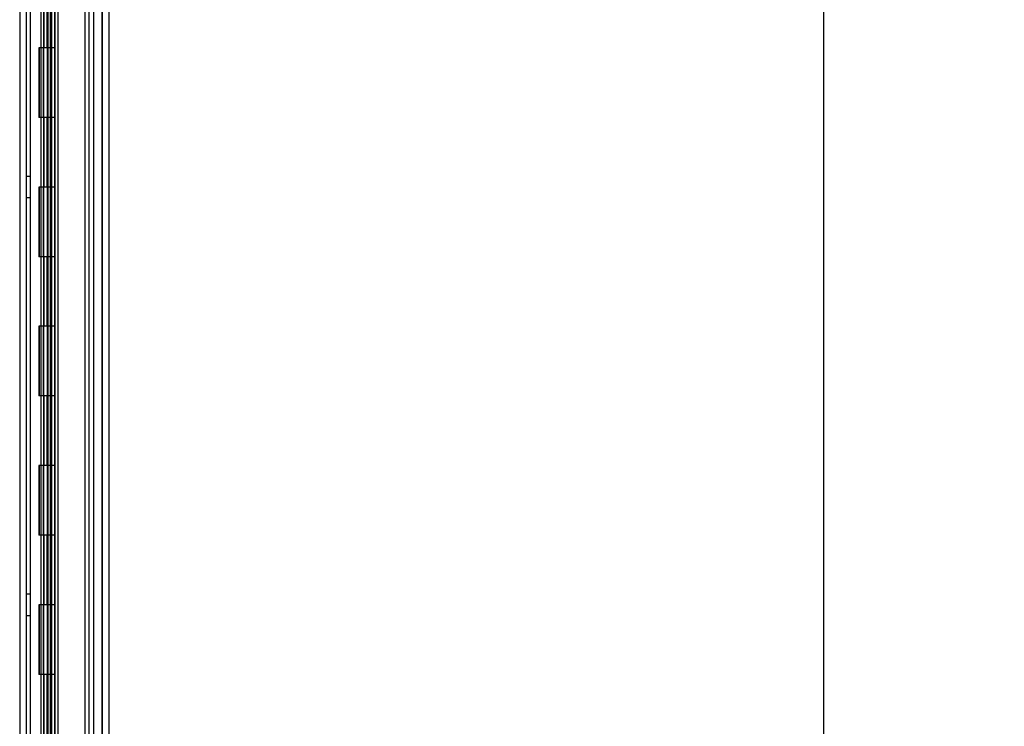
# Model space of a CAD drawing. Header units: inches. Extents: x 1 to 299, y -2 to 199.
# Tile 24 of 68: x 36 to 50, y 77 to 88. Entities that reach past the tile are written whole.
import ezdxf
from ezdxf.enums import TextEntityAlignment as Align
from ezdxf.lldxf.tags import DXFTag

# ---------------------------------------------------------------- set-up
doc = ezdxf.new("R2010")
doc.units = ezdxf.units.IN
doc.header["$MEASUREMENT"] = 0
for name, color, linetype in [('COM53955-2', 7, 'Continuous'), ('COM54746-60', 7, 'Continuous'), ('COM70220', 7, 'Continuous'), ('COM71178-1', 7, 'Continuous'), ('Default', 7, 'Continuous')]:
    doc.layers.add(name, color=color, linetype=linetype)
doc.styles.add('SEACAD_Times_New_Roman', font='times.ttf')
tags = doc.linetypes.add('HIDDEN2', pattern=[0.1875, 0.125, -0.0625]).pattern_tags.tags
tags[6:7] = [DXFTag(74, 4), DXFTag(75, 0), DXFTag(340, '0'), DXFTag(46, 0.0), DXFTag(50, 0.0), DXFTag(44, 0.0), DXFTag(45, 0.0)]
tags[4:5] = [DXFTag(74, 4), DXFTag(75, 0), DXFTag(340, '0'), DXFTag(46, 0.0), DXFTag(50, 0.0), DXFTag(44, 0.0), DXFTag(45, 0.0)]
doc.dimstyles.new('HAMMOND_(STH_-_300x200)', dxfattribs={"dimtxt": 1.5, "dimasz": 1.875, "dimexe": 0.75, "dimexo": 0.75, "dimgap": 0.375, "dimtad": 0, "dimtih": 1, "dimtoh": 1, "dimzin": 0, "dimdsep": 46, "dimtxsty": 'SEACAD_Times_New_Roman', "dimblk1": '_SE_FILLED', "dimblk2": '_SE_FILLED', "dimsah": 1, "dimcen": 0.75, "dimadec": 0, "dimazin": 0, "dimtfac": 0.8, "dimtofl": 0, "dimtmove": 0, "dimatfit": 3, "dimfxl": 1, "dimtolj": 1, "dimtzin": 0, "dimarcsym": 0})

# ---------------------------------------------------------------- blocks, each defined once
blk = doc.blocks.new('SE3')
at = {"layer": 'COM53955-2', "color": 7, "linetype": 'HIDDEN2'}
for p, q in [((37.288, 131.337), (37.288, 69.091)), ((36.507, 102.651), (36.507, 70.059)), ((36.561, 102.651), (36.561, 70.273)), ((36.602, 102.651), (36.602, 70.059)), ((36.653, 102.651), (36.653, 70.273))]:
    blk.add_line(p, q, dxfattribs=at)
at = {"layer": 'COM53955-2', "color": 7, "linetype": 'Continuous'}
blk.add_line((37.383, 131.337), (37.383, 69.091), dxfattribs=at)
at = {"layer": 'COM54746-60', "color": 7, "linetype": 'HIDDEN2'}
for p, q in [((36.26, 70.214), (36.26, 130.214)), ((36.446, 130.214), (36.446, 70.214)), ((36.546, 70.214), (36.546, 130.214)), ((37.1, 70.214), (37.1, 130.214)), ((36.454, 87.214), (36.454, 88.214)), ((36.496, 87.214), (36.496, 88.214)), ((36.551, 87.214), (36.551, 88.214)), ((36.409, 87.214), (36.379, 87.214)), ((36.379, 87.214), (36.379, 86.214)), ((36.409, 87.214), (36.379, 87.214)), ((36.379, 87.214), (36.379, 86.214)), ((36.384, 87.214), (36.384, 86.214)), ((36.441, 87.214), (36.441, 86.214)), ((36.501, 86.214), (36.501, 87.214)), ((36.506, 86.214), (36.506, 87.214)), ((36.551, 86.214), (36.551, 87.214)), ((36.409, 86.214), (36.379, 86.214)), ((36.409, 86.214), (36.379, 86.214)), ((36.454, 85.214), (36.454, 86.214)), ((36.496, 85.214), (36.496, 86.214)), ((36.551, 85.214), (36.551, 86.214)), ((36.26, 85.366), (36.198, 85.366)), ((36.409, 85.214), (36.379, 85.214)), ((36.379, 85.214), (36.379, 84.214)), ((36.409, 85.214), (36.379, 85.214)), ((36.379, 85.214), (36.379, 84.214)), ((36.384, 85.214), (36.384, 84.214)), ((36.441, 85.214), (36.441, 84.214)), ((36.501, 84.214), (36.501, 85.214)), ((36.506, 84.214), (36.506, 85.214)), ((36.551, 84.214), (36.551, 85.214)), ((36.198, 85.062), (36.26, 85.062)), ((36.409, 84.214), (36.379, 84.214)), ((36.409, 84.214), (36.379, 84.214)), ((36.454, 83.214), (36.454, 84.214)), ((36.496, 83.214), (36.496, 84.214)), ((36.551, 83.214), (36.551, 84.214)), ((36.409, 83.214), (36.379, 83.214)), ((36.379, 83.214), (36.379, 82.214)), ((36.409, 83.214), (36.379, 83.214)), ((36.379, 83.214), (36.379, 82.214)), ((36.384, 83.214), (36.384, 82.214)), ((36.441, 83.214), (36.441, 82.214)), ((36.501, 82.214), (36.501, 83.214)), ((36.506, 82.214), (36.506, 83.214)), ((36.551, 82.214), (36.551, 83.214)), ((36.409, 82.214), (36.379, 82.214)), ((36.409, 82.214), (36.379, 82.214)), ((36.454, 81.214), (36.454, 82.214)), ((36.496, 81.214), (36.496, 82.214)), ((36.551, 81.214), (36.551, 82.214)), ((36.409, 81.214), (36.379, 81.214)), ((36.379, 81.214), (36.379, 80.214)), ((36.409, 81.214), (36.379, 81.214)), ((36.379, 81.214), (36.379, 80.214)), ((36.384, 81.214), (36.384, 80.214)), ((36.441, 81.214), (36.441, 80.214)), ((36.501, 80.214), (36.501, 81.214)), ((36.506, 80.214), (36.506, 81.214)), ((36.551, 80.214), (36.551, 81.214)), ((36.409, 80.214), (36.379, 80.214)), ((36.409, 80.214), (36.379, 80.214)), ((36.454, 79.214), (36.454, 80.214)), ((36.496, 79.214), (36.496, 80.214)), ((36.551, 79.214), (36.551, 80.214)), ((36.26, 79.366), (36.198, 79.366)), ((36.409, 79.214), (36.379, 79.214)), ((36.379, 79.214), (36.379, 78.214)), ((36.409, 79.214), (36.379, 79.214)), ((36.379, 79.214), (36.379, 78.214)), ((36.384, 79.214), (36.384, 78.214)), ((36.441, 79.214), (36.441, 78.214)), ((36.501, 78.214), (36.501, 79.214)), ((36.506, 78.214), (36.506, 79.214)), ((36.551, 78.214), (36.551, 79.214)), ((36.198, 79.062), (36.26, 79.062)), ((36.409, 78.214), (36.379, 78.214)), ((36.409, 78.214), (36.379, 78.214)), ((36.454, 77.214), (36.454, 78.214)), ((36.496, 77.214), (36.496, 78.214)), ((36.551, 77.214), (36.551, 78.214))]:
    blk.add_line(p, q, dxfattribs=at)
at = {"layer": 'COM54746-60', "color": 7, "linetype": 'Continuous'}
for p, q in [((36.409, 87.214), (36.409, 88.214)), ((36.613, 87.214), (36.613, 88.214)), ((36.613, 87.214), (36.409, 87.214)), ((36.613, 87.214), (36.409, 87.214)), ((36.409, 86.214), (36.409, 87.214)), ((36.613, 86.214), (36.613, 87.214)), ((36.613, 86.214), (36.409, 86.214)), ((36.613, 86.214), (36.409, 86.214)), ((36.409, 85.214), (36.409, 86.214)), ((36.613, 85.214), (36.613, 86.214)), ((36.613, 85.214), (36.409, 85.214)), ((36.613, 85.214), (36.409, 85.214)), ((36.409, 84.214), (36.409, 85.214)), ((36.613, 84.214), (36.613, 85.214)), ((36.613, 84.214), (36.409, 84.214)), ((36.613, 84.214), (36.409, 84.214)), ((36.409, 83.214), (36.409, 84.214)), ((36.613, 83.214), (36.613, 84.214)), ((36.613, 83.214), (36.409, 83.214)), ((36.613, 83.214), (36.409, 83.214)), ((36.409, 82.214), (36.409, 83.214)), ((36.613, 82.214), (36.613, 83.214)), ((36.613, 82.214), (36.409, 82.214)), ((36.613, 82.214), (36.409, 82.214)), ((36.409, 81.214), (36.409, 82.214)), ((36.613, 81.214), (36.613, 82.214)), ((36.613, 81.214), (36.409, 81.214)), ((36.613, 81.214), (36.409, 81.214)), ((36.409, 80.214), (36.409, 81.214)), ((36.613, 80.214), (36.613, 81.214)), ((36.613, 80.214), (36.409, 80.214)), ((36.613, 80.214), (36.409, 80.214)), ((36.409, 79.214), (36.409, 80.214)), ((36.613, 79.214), (36.613, 80.214)), ((36.613, 79.214), (36.409, 79.214)), ((36.613, 79.214), (36.409, 79.214)), ((36.409, 78.214), (36.409, 79.214)), ((36.613, 78.214), (36.613, 79.214)), ((36.613, 78.214), (36.409, 78.214)), ((36.613, 78.214), (36.409, 78.214)), ((36.409, 77.214), (36.409, 78.214)), ((36.613, 77.214), (36.613, 78.214))]:
    blk.add_line(p, q, dxfattribs=at)
at = {"layer": 'COM70220', "color": 7, "linetype": 'HIDDEN2'}
for p, q in [((37.038, 130.742), (37.038, 69.687)), ((37.284, 130.742), (37.284, 69.687)), ((37.286, 130.742), (37.286, 69.687)), ((37.287, 130.742), (37.287, 69.687))]:
    blk.add_line(p, q, dxfattribs=at)
at = {"layer": 'COM71178-1', "color": 7, "linetype": 'HIDDEN2'}
for p, q in [((36.103, 130.76), (36.103, 69.45)), ((37.165, 130.76), (37.165, 69.45))]:
    blk.add_line(p, q, dxfattribs=at)
at = {"layer": 'COM71178-1', "color": 7, "linetype": 'Continuous'}
blk.add_line((36.198, 130.76), (36.198, 69.45), dxfattribs=at)
blk = doc.blocks.new('DMBLK2859')
at = {"layer": 'Default', "linetype": 'Continuous'}
for points in [[(47.972, 129.605), (47.659, 131.48), (47.347, 129.605)], [(47.972, 70.823), (47.347, 70.823), (47.659, 68.948)]]:
    blk.add_hatch(color=7, dxfattribs=at).paths.add_polyline_path(points)
at = {"layer": 'Default', "color": 7, "linetype": 'Continuous'}
for p, q in [((37.695, 131.48), (48.409, 131.48)), ((47.659, 131.48), (47.659, 101.489)), ((47.659, 97.214), (47.659, 68.948)), ((37.99, 68.948), (48.409, 68.948))]:
    blk.add_line(p, q, dxfattribs=at)
at = {"layer": 'Default', "color": 7, "linetype": 'Continuous', "style": 'SEACAD_Times_New_Roman'}
for s, p in [('62.53', (45.1, 100.964)), ('DOOR', (44.514, 98.714))]:
    blk.add_text(s, height=1.5, dxfattribs=at).set_placement(p, align=Align.TOP_LEFT)
blk = doc.blocks.new('_SE_FILLED')
at = {"color": 0}
blk.add_line((0, 0), (-1, 0), dxfattribs=at)
blk.add_solid([(0, 0), (-1, -0.1665), (-1, 0.1665), (0, 0)], dxfattribs=at)

msp = doc.modelspace()

# ---------------------------------------------------------------- block references
at = {"layer": 'Default'}
msp.add_blockref('SE3', (0, 0), dxfattribs=at)

# ---------------------------------------------------------------- dimensions: what is measured, and where the dimension line sits
at = {"layer": 'Default', "color": 7, "linetype": 'Continuous'}
dim = msp.add_linear_dim(base=(47.659, 131.48), p1=(36.945, 131.48), p2=(37.24, 68.948), angle=270.2699, text='\\A1;<>\\PDOOR', dimstyle='HAMMOND_(STH_-_300x200)', dxfattribs=at)
dim.commit()
dim.dimension.update_dxf_attribs({"geometry": 'DMBLK2859', "text_midpoint": (47.659, 100.214), "dimtype": 161})

doc.saveas('drawing.dxf')
